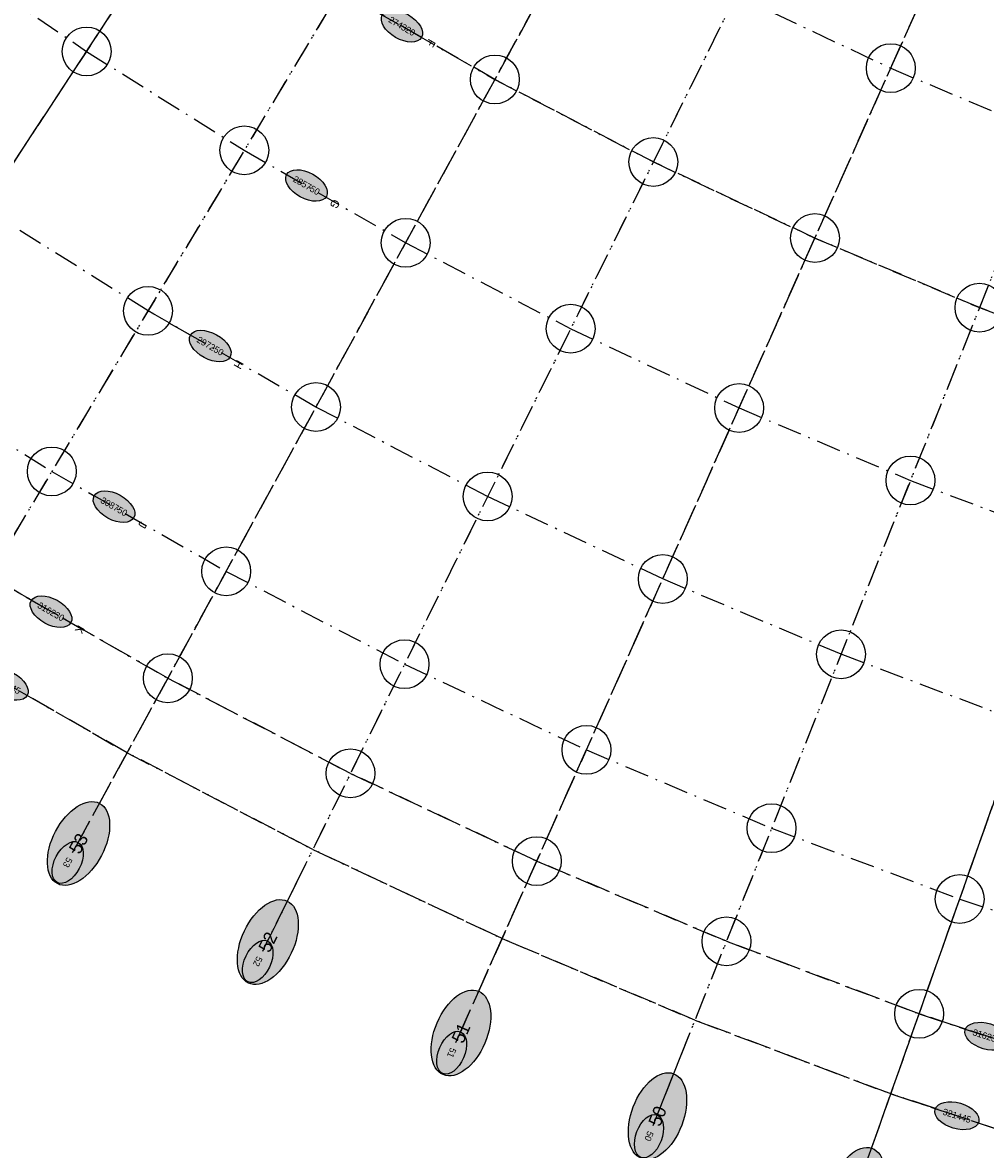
# Model space of a CAD drawing. Header units: millimetres. Extents: x 15650620 to 16199301, y 17929595 to 18752968.
# Tile 9 of 26: x 16013154 to 16072319, y 18108812 to 18178030. Entities that reach past the tile are written whole.
import ezdxf
from ezdxf.enums import TextEntityAlignment as Align

# ---------------------------------------------------------------- set-up
doc = ezdxf.new("R2010")
doc.units = ezdxf.units.MM
doc.header["$LTSCALE"] = 100
doc.linetypes.add('B_GRIDLINE', pattern=[41, 15, -5, 1, -5, 15])
for name, color, linetype in [('S-GRID-2000', 232, 'B_GRIDLINE'), ('S-GRID-300-AR01', 232, 'B_GRIDLINE'), ('S-GRID-300-AR01-IDEN', 13, 'B_GRIDLINE'), ('S-GRID-300-AR02', 232, 'B_GRIDLINE'), ('S-GRID-300-AR02-IDEN', 13, 'B_GRIDLINE'), ('S-GRID-300-AR03', 232, 'B_GRIDLINE'), ('S-GRID-300-AR03-IDEN', 13, 'B_GRIDLINE'), ('S-GRID-600', 232, 'B_GRIDLINE'), ('S-GRID-600-IDEN', 13, 'Continuous')]:
    doc.layers.add(name, color=color, linetype=linetype)
doc.layers.add('S-GRID-POINTS', color=9, linetype='Continuous', plot=False)
doc.styles.add('CAA-ENG', font='caa_eng.shx')
doc.styles.add('CAA_ENG', font='caa_eng.shx')

# ---------------------------------------------------------------- blocks, each defined once
blk = doc.blocks.new('agrbb-wblock')
h = blk.add_hatch(color=255)
edge = h.paths.add_edge_path()
edge.add_ellipse((1392, 24), major_axis=(1392, 24), ratio=0.572643, start_angle=0, end_angle=360)
at = {"linetype": 'Continuous'}
blk.add_ellipse((1392, 24), major_axis=(1392, 24), ratio=0.572643, dxfattribs=at)
at = {"style": 'CAA-ENG'}
blk.add_attdef('1', text='', height=400, dxfattribs=at).set_placement((1392, 24), align=Align.MIDDLE_CENTER)

msp = doc.modelspace()

# ---------------------------------------------------------------- linework, layer by layer
at = {"layer": 'S-GRID-2000'}
for p, q in [((15993701, 18140555), (16055402, 18234725)), ((16062718, 18230138), (16004833, 18133575)), ((16016234, 18127047), (16070211, 18225847)), ((16077871, 18221859), (16027888, 18120980)), ((16039776, 18115383), (16085684, 18218181)), ((16093637, 18214819), (16051877, 18110267)), ((16064172, 18105639), (16101717, 18211777))]:
    msp.add_line(p, q, dxfattribs=at)
for points in [[(15939399, 18296043), (15944355, 18286767), (15949677, 18277698), (15953425, 18271773), (15955358, 18268849), (15957330, 18265951), (15961389, 18260234), (15965598, 18254628), (15967759, 18251868), (15969956, 18249136), (15974459, 18243762), (15981479, 18235929), (15988805, 18228386), (15996417, 18221150), (16004332, 18214207), (16012506, 18207597), (16020940, 18201316), (16029621, 18195377), (16038532, 18189790), (16047657, 18184565), (16056986, 18179708), (16066502, 18175228), (16076188, 18171133)], [(15913430, 18235654), (15918312, 18228778), (15923375, 18222034), (15925974, 18218714), (15928617, 18215428), (15934034, 18208963), (15942478, 18199542), (15951290, 18190467), (15960437, 18181773), (15969968, 18173412), (15979801, 18165460), (15989946, 18157905), (16000388, 18150761), (16011107, 18144041), (16022084, 18137755), (16033305, 18131913), (16044752, 18126524), (16056403, 18121599), (16068241, 18117143), (16080248, 18113164)], [(15909147, 18232677), (15914100, 18225702), (15919236, 18218861), (15921889, 18215472), (15924586, 18212119), (15930092, 18205547), (15938664, 18195983), (15947622, 18186759), (15956919, 18177921), (15966607, 18169422), (15976603, 18161339), (15986915, 18153660), (15997529, 18146398), (16008425, 18139567), (16019583, 18133178), (16030990, 18127239), (16042625, 18121762), (16054468, 18116755), (16066502, 18112225), (16078707, 18108181)], [(16007657, 18182712), (16017092, 18176256), (16026778, 18170183), (16036697, 18164504), (16046837, 18159225), (16057181, 18154355), (16067709, 18149904), (16078406, 18145878)], [(16032655, 18179987), (16042177, 18174534), (16051912, 18169466), (16061842, 18164792), (16071948, 18160519), (16082218, 18156653)], [(16124499, 18122174), (16120485, 18122823), (16108832, 18125185), (16097284, 18128010), (16085857, 18131296), (16074571, 18135036), (16063443, 18139225), (16052491, 18143855), (16041732, 18148920), (16031184, 18154412), (16020866, 18160320), (16010790, 18166637)], [(16004487, 18157018), (16014953, 18150456), (16025670, 18144319), (16036626, 18138616), (16047802, 18133354), (16059177, 18128545), (16070736, 18124194), (16082459, 18120310), (16094328, 18116897), (16106322, 18113962), (16118426, 18111508), (16122619, 18110830)]]:
    msp.add_lwpolyline(points, dxfattribs=at)
at = {"layer": 'S-GRID-300-AR01'}
msp.add_line((16065743, 18110082), (16100041, 18207038), dxfattribs=at)
for points in [[(16070736, 18124194), (16082459, 18120310), (16094327, 18116895), (16106322, 18113960), (16118426, 18111506), (16130618, 18109541)], [(16129575, 18102134), (16117087, 18104149), (16104690, 18106662), (16092405, 18109668), (16080248, 18113164), (16068241, 18117143)], [(16128847, 18096969), (16116153, 18099017), (16103552, 18101571), (16091064, 18104627), (16078707, 18108181), (16066601, 18112192)]]:
    msp.add_lwpolyline(points, dxfattribs=at)
at = {"layer": 'S-GRID-300-AR01-IDEN'}
msp.add_line((16064410, 18106311), (16065743, 18110082), dxfattribs=at)
at = {"layer": 'S-GRID-300-AR02'}
for p, q in [((16060133, 18225825), (16005200, 18134186)), ((16016576, 18127672), (16067800, 18221435)), ((16075639, 18217354), (16028204, 18121618)), ((16040067, 18116033), (16083634, 18213590)), ((16091772, 18210150), (16052141, 18110929)), ((16064410, 18106311), (16100041, 18207038))]:
    msp.add_line(p, q, dxfattribs=at)
for points in [[(16038532, 18189790), (16047657, 18184565), (16056986, 18179708), (16066502, 18175228), (16076188, 18171133), (16086029, 18167429)], [(16082218, 18156653), (16082218, 18156653), (16071948, 18160519), (16061842, 18164792), (16051912, 18169466), (16042177, 18174534), (16032655, 18179987)], [(16026778, 18170183), (16036697, 18164504), (16046837, 18159225), (16057181, 18154355), (16067709, 18149904), (16078406, 18145878)], [(16074571, 18135036), (16074571, 18135036), (16063443, 18139225), (16052491, 18143855), (16041732, 18148920), (16031184, 18154412), (16020866, 18160320)], [(16014953, 18150456), (16025670, 18144319), (16036626, 18138616), (16047802, 18133354), (16059177, 18128545), (16070736, 18124194)], [(16068241, 18117143), (16068241, 18117143), (16056403, 18121599), (16044752, 18126524), (16033305, 18131913), (16022084, 18137755), (16011107, 18144041)], [(16066404, 18112262), (16054468, 18116755), (16042625, 18121762), (16030990, 18127239), (16019583, 18133178), (16008425, 18139567)]]:
    msp.add_lwpolyline(points, dxfattribs=at)
at = {"layer": 'S-GRID-300-AR02-IDEN'}
for p, q in [((16016576, 18127672), (16018494, 18131183)), ((16029987, 18125199), (16028211, 18121615)), ((16040074, 18116030), (16041705, 18119683)), ((16053625, 18114643), (16052141, 18110929)), ((16064417, 18106308), (16065751, 18110079))]:
    msp.add_line(p, q, dxfattribs=at)
for points in [[(16070736, 18124194), (16073584, 18123251)], [(16071089, 18116199), (16068241, 18117143)], [(16069252, 18111318), (16066404, 18112262)]]:
    msp.add_lwpolyline(points, dxfattribs=at)
at = {"layer": 'S-GRID-300-AR03'}
for p, q in [((15996283, 18144497), (16052646, 18230519)), ((16060133, 18225825), (16007256, 18137617))]:
    msp.add_line(p, q, dxfattribs=at)
for points in [[(15980997, 18204274), (15989605, 18196723), (15998490, 18189538), (16007657, 18182712), (16017092, 18176256), (16026778, 18170183)], [(16020866, 18160320), (16010790, 18166637), (16000975, 18173352)], [(15994293, 18163993), (16004487, 18157018), (16014953, 18150456)]]:
    msp.add_lwpolyline(points, dxfattribs=at)
at = {"layer": 'S-GRID-300-AR03-IDEN'}
for points in [[(16026778, 18170183), (16029382, 18168692)], [(16023470, 18158829), (16020866, 18160320)], [(16014953, 18150456), (16017557, 18148965)], [(16013711, 18142550), (16011107, 18144041)]]:
    msp.add_lwpolyline(points, dxfattribs=at)
at = {"layer": 'S-GRID-600'}
for p, q in [((15995589, 18143437), (16055402, 18234725)), ((16062718, 18230138), (16006605, 18136530)), ((16017886, 18130071), (16070211, 18225847)), ((16077871, 18221859), (16029418, 18124067)), ((16041181, 18118529), (16085684, 18218181)), ((16093637, 18214819), (16053155, 18113467)), ((16065321, 18108888), (16101717, 18211778))]:
    msp.add_line(p, q, dxfattribs=at)
for points in [[(15939399, 18296043), (15944355, 18286767), (15949677, 18277698), (15953425, 18271773), (15955358, 18268849), (15957330, 18265951), (15961389, 18260234), (15965598, 18254628), (15967759, 18251868), (15969956, 18249136), (15974459, 18243762), (15981479, 18235929), (15988805, 18228386), (15996417, 18221150), (16004332, 18214207), (16012506, 18207597), (16020940, 18201316), (16029621, 18195377), (16038532, 18189790), (16047657, 18184565), (16056986, 18179708), (16066502, 18175228), (16076188, 18171133)], [(15913430, 18235654), (15918312, 18228778), (15923375, 18222034), (15925974, 18218714), (15928617, 18215428), (15934034, 18208963), (15942478, 18199542), (15951290, 18190467), (15960437, 18181773), (15969968, 18173412), (15979801, 18165460), (15989946, 18157905), (16000388, 18150761), (16011107, 18144041), (16022084, 18137755), (16033305, 18131913), (16044752, 18126524), (16056403, 18121599), (16068241, 18117143), (16080248, 18113164)], [(16007657, 18182712), (16017092, 18176256), (16026778, 18170183), (16036697, 18164504), (16046837, 18159225), (16057181, 18154355), (16067709, 18149904), (16078406, 18145878)], [(16032655, 18179987), (16042177, 18174534), (16051912, 18169466), (16061842, 18164792), (16071948, 18160519), (16082218, 18156653)], [(16124499, 18122174), (16120485, 18122823), (16108832, 18125185), (16097284, 18128010), (16085857, 18131296), (16074571, 18135036), (16063443, 18139225), (16052491, 18143855), (16041732, 18148920), (16031184, 18154412), (16020866, 18160320), (16010790, 18166637)], [(15975047, 18162597), (15976603, 18161339), (15986915, 18153660), (15997529, 18146398), (16008425, 18139567), (16019583, 18133178), (16030990, 18127239), (16042625, 18121762), (16054468, 18116755), (16066502, 18112225), (16078707, 18108181), (16091064, 18104627), (16103552, 18101572), (16116153, 18099017), (16128847, 18096969), (16141643, 18095427), (16154423, 18094403), (16167268, 18093889), (16180022, 18093889), (16182440, 18093889)], [(16004487, 18157018), (16014953, 18150456), (16025670, 18144319), (16036626, 18138616), (16047802, 18133354), (16059177, 18128545), (16070736, 18124194), (16082459, 18120310), (16094328, 18116897), (16106322, 18113962), (16118426, 18111508), (16122619, 18110830)]]:
    msp.add_lwpolyline(points, dxfattribs=at)
at = {"layer": 'S-GRID-POINTS'}
for centre in [(16017092, 18176256), (16066502, 18175228), (16042177, 18174534), (16026778, 18170183), (16051912, 18169466), (16036697, 18164504), (16061842, 18164792), (16020866, 18160320), (16071948, 18160519), (16046837, 18159225), (16031184, 18154412), (16057181, 18154355), (16014953, 18150456), (16067709, 18149904), (16041732, 18148920), (16025670, 18144319), (16052491, 18143855), (16036626, 18138616), (16063443, 18139225), (16022084, 18137755), (16047802, 18133354), (16033305, 18131913), (16059177, 18128545), (16044752, 18126524), (16070736, 18124194), (16056403, 18121599), (16068241, 18117143)]:
    msp.add_circle(centre, 1500, dxfattribs=at)

# ---------------------------------------------------------------- block references
at = {"layer": 'S-GRID-300-AR02-IDEN'}
for p, rotation, values in [((16016576, 18127672), 241.3498077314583, {'1': '53'}), ((16028204, 18121618), 243.6420689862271, {'1': '52'}), ((16071068, 18116157), 342.6186842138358, {'1': '316230'}), ((16040067, 18116033), 245.9345259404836, {'1': '51'}), ((16069231, 18111277), 342.6186842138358, {'1': '321445'}), ((16052141, 18110929), 248.2265134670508, {'1': '50'})]:
    msp.add_blockref('agrbb-wblock', p, dxfattribs=dict(at, rotation=rotation)).add_auto_attribs(values)
at = {"layer": 'S-GRID-300-AR03-IDEN'}
for p, rotation, values in [((16035259, 18178496), 329.2006317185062, {'1': '274320'}), ((16029382, 18168692), 330.2011479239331, {'1': '285750'}), ((16023470, 18158829), 330.2012699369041, {'1': '297250'}), ((16017557, 18148965), 330.2013958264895, {'1': '308750'}), ((16013681, 18142514), 330.2014854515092, {'1': '316230'}), ((16011000, 18138040), 330.2014854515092, {'1': '321445'})]:
    msp.add_blockref('agrbb-wblock', p, dxfattribs=dict(at, rotation=rotation)).add_auto_attribs(values)
at = {"layer": 'S-GRID-600-IDEN', "xscale": 2, "yscale": 2, "zscale": 2}
for p, rotation, values in [((16015302, 18125138), 61.3512459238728, {'1': '53'}), ((16027033, 18119035), 63.64324580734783, {'1': '52'}), ((16039000, 18113406), 65.93532198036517, {'1': '51'}), ((16051180, 18108260), 68.22729059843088, {'1': '50'}), ((16063556, 18103606), 70.5192946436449, {'1': '49'})]:
    msp.add_blockref('agrbb-wblock', p, dxfattribs=dict(at, rotation=rotation)).add_auto_attribs(values)

# ---------------------------------------------------------------- texts
at = {"layer": 'S-GRID-300-AR03-IDEN'}
for s, rotation, style, p in [('F', 240.20148, 'CAA-ENG', (16038246, 18176767)), ('G', 240.20115, 'CAA_ENG', (16032350, 18166882)), ('H', 240.20127, 'CAA_ENG', (16026438, 18157021)), ('J', 240.2014, 'CAA_ENG', (16020526, 18147159)), ('K', 240.20149, 'CAA_ENG', (16016681, 18140745))]:
    msp.add_text(s, height=500, rotation=rotation, dxfattribs=dict(at, style=style)).set_placement(p, align=Align.MIDDLE_CENTER)

doc.saveas('drawing.dxf')
